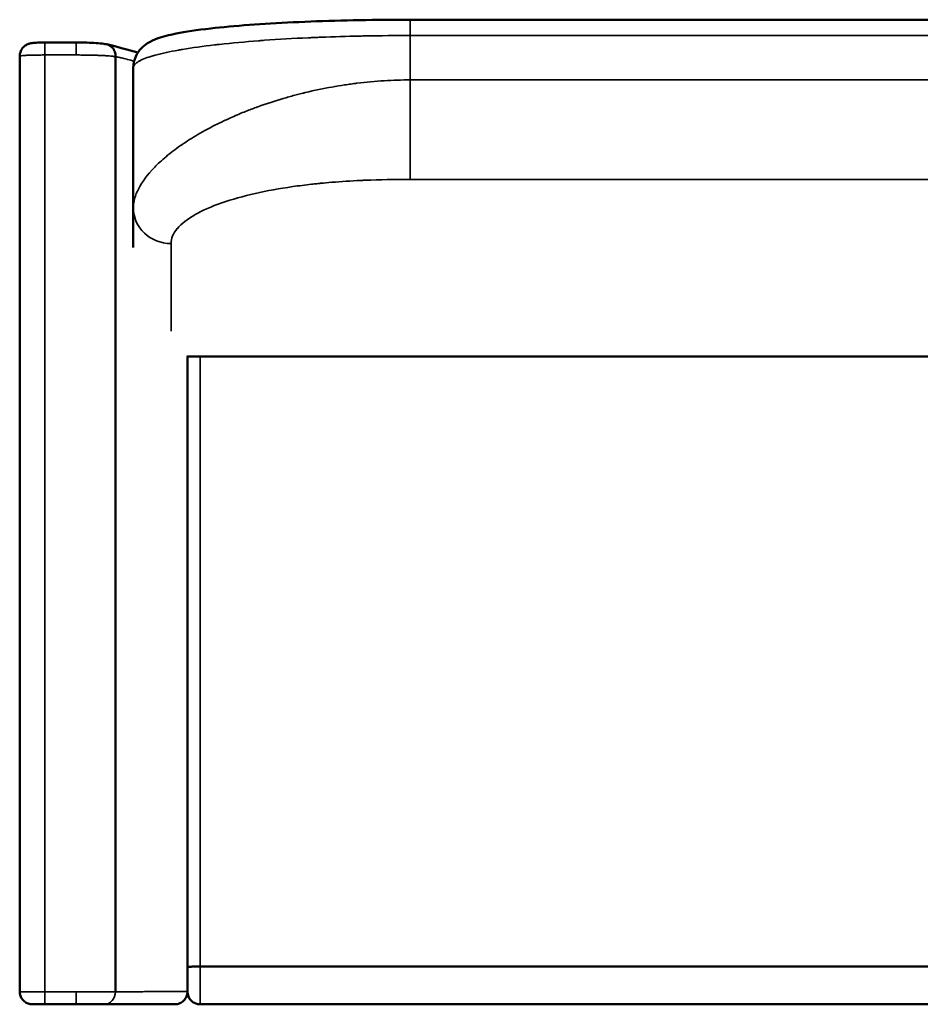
# Model space of a CAD drawing. Header units: millimetres. Extents: x 2065 to 5762, y 543 to 3380.
# Tile 2 of 6: x 2065 to 2781, y 1957 to 2740. Entities that reach past the tile are written whole.
import ezdxf

# ---------------------------------------------------------------- set-up
doc = ezdxf.new("R2010")
doc.units = ezdxf.units.MM
doc.layers.add('Visible (ANSI)', color=7, linetype='Continuous', lineweight=50)
doc.layers.add('Visible Narrow (ANSI)', color=7, linetype='Continuous', lineweight=35)

msp = doc.modelspace()

# ---------------------------------------------------------------- linework, layer by layer
at = {"layer": 'Visible (ANSI)'}
for p, q in [((2375.663, 2739.688), (3186.69, 2739.688)), ((2065.374, 2710.734), (2065.364, 1966.744)), ((2141.509, 2710.352), (2141.503, 1966.749)), ((2155.663, 2590.109), (2155.663, 2701.484)), ((2307.053, 2684.942), (2307.06, 2684.942)), ((2198.676, 2643.271), (2198.676, 2643.273)), ((2155.663, 2558.495), (2155.663, 2590.109)), ((2198.273, 2471.744), (3364.079, 2471.744)), ((2198.676, 1966.859), (2198.676, 2471.744)), ((2208.676, 2471.744), (3353.676, 2471.744)), ((2208.676, 1986.744), (3353.676, 1986.744)), ((2198.676, 1966.859), (2198.676, 1966.744)), ((2085.364, 1956.744), (2075.364, 1956.744)), ((2110.364, 1956.744), (2085.364, 1956.744)), ((2132.328, 1956.744), (2110.364, 1956.744)), ((3353.676, 1956.744), (2208.676, 1956.744))]:
    msp.add_line(p, q, dxfattribs=at)
msp.add_arc((2208.676, 1966.744), 10, 180, 270, dxfattribs=at)
msp.add_ellipse((2141.607, 2710.356), major_axis=(-0.001, -0.402), ratio=0.2442469, start_param=4.6081676, end_param=4.7212055, dxfattribs=at)
for points, knots in [([(2155.663, 2701.484), (2155.663, 2704.585), (2156.379, 2707.704), (2158.688, 2712.905), (2160.242, 2715.051), (2163.576, 2718.608), (2165.367, 2719.941), (2169.673, 2722.661), (2172.097, 2723.7), (2179.076, 2726.27), (2183.9, 2727.473), (2197.23, 2730.143), (2206.406, 2731.495), (2226.31, 2733.762), (2236.683, 2734.715), (2258.749, 2736.348), (2270.456, 2737.048), (2294.842, 2738.197), (2307.618, 2738.657), (2333.645, 2739.327), (2347.02, 2739.543), (2365.5, 2739.671), (2370.583, 2739.688), (2375.663, 2739.688)], [0, 0, 0, 0, 1.2342058, 1.2342058, 2.4389366, 2.4389366, 3.8169672, 3.8169672, 6.005438, 6.005438, 9.9440926, 9.9440926, 15.1325962, 15.1325962, 19.5549072, 19.5549072, 23.7497633, 23.7497633, 27.8476448, 27.8476448, 31.8846545, 31.8846545, 33.4085122, 33.4085122, 33.4085122, 33.4085122]), ([(2065.374, 2710.734), (2065.374, 2711.826), (2065.556, 2712.933), (2066.257, 2715.003), (2066.786, 2715.993), (2068.108, 2717.725), (2068.92, 2718.489), (2070.216, 2719.378), (2070.652, 2719.631), (2071.905, 2720.252), (2072.723, 2720.524), (2074.044, 2720.861), (2074.598, 2720.963), (2076.508, 2721.257), (2077.997, 2721.381), (2080.564, 2721.515), (2081.459, 2721.549), (2083.352, 2721.596), (2084.367, 2721.609), (2085.374, 2721.609)], [0, 0, 0, 0, 0.3289313, 0.3289313, 0.6588372, 0.6588372, 0.98847, 0.98847, 1.1455252, 1.1455252, 1.4379758, 1.4379758, 1.6813734, 1.6813734, 2.2670363, 2.2670363, 2.5518469, 2.5518469, 2.8540188, 2.8540188, 2.8540188, 2.8540188]), ([(2110.363, 2721.609), (2113.169, 2721.609), (2116.012, 2721.566), (2121.309, 2721.402), (2123.832, 2721.28), (2128.375, 2720.96), (2130.418, 2720.762), (2132.877, 2720.412), (2133.545, 2720.302), (2134.193, 2720.174)], [0, 0, 0, 0, 0.8418405, 0.8418405, 1.6788643, 1.6788643, 2.5449312, 2.5449312, 2.8960263, 2.8960263, 2.8960263, 2.8960263]), ([(2141.509, 2710.398), (2141.526, 2711.019), (2141.49, 2711.664), (2141.389, 2712.313), (2141.289, 2712.962), (2141.124, 2713.617), (2140.892, 2714.254), (2140.834, 2714.413), (2140.772, 2714.572), (2140.706, 2714.728), (2140.697, 2714.748), (2140.689, 2714.768), (2140.681, 2714.787), (2140.672, 2714.807), (2140.665, 2714.823), (2140.657, 2714.841), (2140.642, 2714.876), (2140.626, 2714.912), (2140.61, 2714.947), (2140.578, 2715.017), (2140.546, 2715.088), (2140.512, 2715.158), (2140.377, 2715.439), (2140.227, 2715.717), (2140.062, 2715.989), (2139.897, 2716.262), (2139.717, 2716.529), (2139.521, 2716.789), (2139.424, 2716.918), (2139.322, 2717.046), (2139.217, 2717.171), (2139.164, 2717.234), (2139.111, 2717.296), (2139.057, 2717.357), (2139.029, 2717.388), (2139.002, 2717.419), (2138.974, 2717.449), (2138.961, 2717.464), (2138.947, 2717.479), (2138.933, 2717.494), (2138.919, 2717.51), (2138.904, 2717.526), (2138.891, 2717.54), (2138.474, 2717.985), (2138.006, 2718.397), (2137.495, 2718.757), (2137.239, 2718.937), (2136.973, 2719.104), (2136.699, 2719.256), (2136.562, 2719.332), (2136.422, 2719.405), (2136.281, 2719.474), (2136.21, 2719.508), (2136.139, 2719.541), (2136.067, 2719.574), (2136.031, 2719.59), (2135.996, 2719.606), (2135.96, 2719.622), (2135.942, 2719.629), (2135.923, 2719.637), (2135.905, 2719.645), (2135.896, 2719.649), (2135.887, 2719.653), (2135.878, 2719.657), (2135.869, 2719.66), (2135.859, 2719.665), (2135.851, 2719.668), (2135.356, 2719.876), (2134.799, 2720.055), (2134.193, 2720.174)], [0, 0, 0, 0, 0.125, 0.125, 0.125, 0.25, 0.25, 0.25, 0.28125, 0.28125, 0.28125, 0.28515625, 0.28515625, 0.28515625, 0.2890625, 0.2890625, 0.2890625, 0.296875, 0.296875, 0.296875, 0.3125, 0.3125, 0.3125, 0.375, 0.375, 0.375, 0.4375, 0.4375, 0.4375, 0.46875, 0.46875, 0.46875, 0.484375, 0.484375, 0.484375, 0.4921875, 0.4921875, 0.4921875, 0.49609375, 0.49609375, 0.49609375, 0.5, 0.5, 0.5, 0.625, 0.625, 0.625, 0.6875, 0.6875, 0.6875, 0.71875, 0.71875, 0.71875, 0.734375, 0.734375, 0.734375, 0.7421875, 0.7421875, 0.7421875, 0.74609375, 0.74609375, 0.74609375, 0.74804687, 0.74804687, 0.74804687, 0.75, 0.75, 0.75, 0.87416143, 0.87416143, 0.87416143, 0.87416143]), ([(2208.676, 1986.744), (2207.374, 1986.744), (2206.085, 1986.738), (2203.676, 1986.712), (2202.58, 1986.693), (2200.726, 1986.648), (2199.987, 1986.622), (2198.954, 1986.566), (2198.682, 1986.537), (2198.676, 1986.509), (2198.676, 1986.509), (2198.676, 1986.509)], [1.5721027, 1.5721027, 1.5721027, 1.5721027, 1.9626296, 1.9626296, 2.3532193, 2.3532193, 2.7439465, 2.7439465, 3.1442054, 3.1442054, 3.1482531, 3.1482531, 3.1482531, 3.1482531]), ([(2075.364, 1956.744), (2074.798, 1956.744), (2074.226, 1956.793), (2073.122, 1956.983), (2072.584, 1957.123), (2071.04, 1957.662), (2070.064, 1958.195), (2068.356, 1959.529), (2067.602, 1960.347), (2066.408, 1962.164), (2065.954, 1963.188), (2065.471, 1965.058), (2065.364, 1965.905), (2065.364, 1966.744)], [0, 0, 0, 0, 0.1704246, 0.1704246, 0.3360284, 0.3360284, 0.6610867, 0.6610867, 0.9860532, 0.9860532, 1.313448, 1.313448, 1.5653761, 1.5653761, 1.5653761, 1.5653761]), ([(2188.676, 1956.744), (2188.681, 1956.744), (2188.686, 1956.744), (2190.023, 1956.746), (2191.342, 1957.014), (2193.752, 1958.033), (2194.829, 1958.757), (2196.649, 1960.573), (2197.377, 1961.649), (2198.15, 1963.47), (2198.353, 1964.131), (2198.613, 1965.446), (2198.676, 1966.094), (2198.676, 1966.744)], [-0.0014972, -0.0014972, -0.0014972, -0.0014972, 0, 0, 0.4019575, 0.4019575, 0.7890636, 0.7890636, 1.1759267, 1.1759267, 1.3831349, 1.3831349, 1.5781232, 1.5781232, 1.5781232, 1.5781232]), ([(2188.676, 1956.744), (2188.624, 1956.744), (2188.572, 1956.744), (2188.519, 1956.744), (2188.309, 1956.744), (2188.097, 1956.744), (2187.884, 1956.744), (2187.457, 1956.744), (2187.025, 1956.744), (2186.587, 1956.744), (2185.711, 1956.744), (2184.812, 1956.744), (2183.89, 1956.744), (2183.749, 1956.744), (2183.608, 1956.744), (2183.467, 1956.744), (2181.75, 1956.744), (2179.956, 1956.744), (2178.084, 1956.744), (2177.965, 1956.744), (2177.846, 1956.744), (2177.727, 1956.744), (2175.809, 1956.744), (2173.81, 1956.744), (2171.73, 1956.744), (2169.52, 1956.744), (2167.22, 1956.744), (2164.831, 1956.744), (2164.776, 1956.744), (2164.721, 1956.744), (2164.666, 1956.744), (2162.327, 1956.744), (2159.903, 1956.744), (2157.394, 1956.744), (2157.38, 1956.744), (2157.366, 1956.744), (2157.353, 1956.744), (2154.828, 1956.744), (2152.217, 1956.744), (2149.521, 1956.744), (2149.487, 1956.744), (2149.453, 1956.744), (2149.419, 1956.744), (2146.672, 1956.744), (2143.838, 1956.744), (2140.916, 1956.744), (2139.455, 1956.744), (2137.972, 1956.744), (2136.466, 1956.744), (2135.714, 1956.744), (2134.956, 1956.744), (2134.192, 1956.744), (2133.81, 1956.744), (2133.427, 1956.744), (2133.042, 1956.744), (2132.85, 1956.744), (2132.657, 1956.744), (2132.464, 1956.744), (2132.419, 1956.744), (2132.374, 1956.744), (2132.328, 1956.744)], [0, 0, 0, 0, 0.00072639, 0.00072639, 0.00072639, 0.0036453, 0.0036453, 0.0036453, 0.00948328, 0.00948328, 0.00948328, 0.02115964, 0.02115964, 0.02115964, 0.02293913, 0.02293913, 0.02293913, 0.04451251, 0.04451251, 0.04451251, 0.04587827, 0.04587827, 0.04587827, 0.06786538, 0.06786538, 0.06786538, 0.09121825, 0.09121825, 0.09121825, 0.09175654, 0.09175654, 0.09175654, 0.11457112, 0.11457112, 0.11457112, 0.11469567, 0.11469567, 0.11469567, 0.13763481, 0.13763481, 0.13763481, 0.13792399, 0.13792399, 0.13792399, 0.16127689, 0.16127689, 0.16127689, 0.17295331, 0.17295331, 0.17295331, 0.17879151, 0.17879151, 0.17879151, 0.18171062, 0.18171062, 0.18171062, 0.18317017, 0.18317017, 0.18317017, 0.18351307, 0.18351307, 0.18351307, 0.18351307])]:
    msp.add_open_spline(points, degree=3, knots=knots, dxfattribs=at)
for points in [[(2085.374, 2721.609), (2093.704, 2721.609), (2102.033, 2721.609), (2110.363, 2721.609)], [(2134.515, 2720.104), (2143.396, 2717.994), (2151.83, 2715.796), (2159.327, 2713.586)], [(2065.364, 1966.744), (2065.364, 1966.744), (2065.364, 1966.744), (2065.364, 1966.744)]]:
    msp.add_open_spline(points, degree=3, dxfattribs=at)
at = {"layer": 'Visible Narrow (ANSI)'}
for p, q in [((2375.663, 2727.104), (2375.663, 2739.688)), ((2375.663, 2727.104), (2375.663, 2691.802)), ((3186.69, 2727.104), (2375.663, 2727.104)), ((2085.374, 2721.609), (2085.374, 2711.621)), ((2085.374, 2711.621), (2085.364, 1966.756)), ((2159.104, 2705.996), (2159.102, 2705.996)), ((3186.69, 2691.802), (2375.663, 2691.802)), ((2375.663, 2612.745), (2375.663, 2691.802)), ((2267.957, 2674.942), (2267.914, 2674.942)), ((2375.663, 2612.745), (3186.69, 2612.745)), ((2185.663, 2561.704), (2185.663, 2491.887)), ((2208.676, 2471.744), (2208.676, 1986.744)), ((2208.676, 1956.744), (2208.676, 1986.744)), ((2085.364, 1956.744), (2085.364, 1966.756)), ((2110.364, 1966.756), (2110.364, 1956.744))]:
    msp.add_line(p, q, dxfattribs=at)
for centre, major_axis, ratio, start_param, end_param in [((2110.363, 2711.609), (0, 10), 0.0002216, 4.7135773, 6.2831853), ((2185.663, 2590.109), (-30, 0), 0.9468339, 0, 1.5707963), ((2132.328, 1966.744), (0, -10), 0.917504, 0.0000004, 1.5712572)]:
    msp.add_ellipse(centre, major_axis=major_axis, ratio=ratio, start_param=start_param, end_param=end_param, dxfattribs=at)
for points, knots in [([(2375.663, 2727.104), (2363.954, 2727.104), (2352.217, 2726.995), (2340.601, 2726.776), (2339.771, 2726.761), (2338.942, 2726.745), (2338.114, 2726.728), (2337.311, 2726.712), (2336.51, 2726.695), (2335.708, 2726.678), (2335.683, 2726.677), (2335.658, 2726.677), (2335.631, 2726.676), (2325.238, 2726.452), (2314.91, 2726.14), (2304.763, 2725.737), (2303.072, 2725.67), (2301.386, 2725.6), (2299.706, 2725.528), (2298.866, 2725.492), (2298.027, 2725.456), (2297.189, 2725.419), (2296.771, 2725.4), (2296.352, 2725.381), (2295.935, 2725.362), (2295.726, 2725.353), (2295.517, 2725.343), (2295.308, 2725.334), (2295.204, 2725.329), (2295.099, 2725.324), (2294.995, 2725.319), (2294.891, 2725.315), (2294.788, 2725.31), (2294.682, 2725.305), (2282.837, 2724.759), (2271.213, 2724.084), (2260.038, 2723.28), (2259.24, 2723.223), (2258.444, 2723.165), (2257.65, 2723.106), (2257.253, 2723.076), (2256.857, 2723.047), (2256.462, 2723.017), (2256.264, 2723.002), (2256.066, 2722.987), (2255.869, 2722.973), (2255.77, 2722.965), (2255.671, 2722.958), (2255.572, 2722.95), (2255.523, 2722.946), (2255.474, 2722.943), (2255.425, 2722.939), (2255.375, 2722.935), (2255.325, 2722.931), (2255.277, 2722.928), (2244.503, 2722.107), (2234.074, 2721.156), (2224.264, 2720.072), (2223.564, 2719.995), (2222.866, 2719.917), (2222.172, 2719.838), (2221.825, 2719.799), (2221.479, 2719.759), (2221.133, 2719.719), (2220.96, 2719.7), (2220.788, 2719.68), (2220.616, 2719.66), (2220.529, 2719.65), (2220.443, 2719.64), (2220.357, 2719.63), (2220.293, 2719.622), (2220.228, 2719.615), (2220.164, 2719.607), (2220.142, 2719.605), (2220.119, 2719.602), (2220.099, 2719.6), (2211.132, 2718.556), (2202.59, 2717.38), (2194.81, 2716.072), (2194.254, 2715.979), (2193.702, 2715.884), (2193.155, 2715.79), (2192.881, 2715.742), (2192.608, 2715.695), (2192.336, 2715.647), (2192.2, 2715.623), (2192.065, 2715.599), (2191.929, 2715.575), (2191.861, 2715.563), (2191.794, 2715.551), (2191.726, 2715.539), (2191.667, 2715.529), (2191.608, 2715.518), (2191.549, 2715.508), (2191.541, 2715.506), (2191.531, 2715.505), (2191.524, 2715.503), (2184.89, 2714.322), (2178.685, 2713.004), (2173.344, 2711.547), (2172.962, 2711.443), (2172.585, 2711.338), (2172.213, 2711.233), (2172.027, 2711.18), (2171.841, 2711.127), (2171.658, 2711.074), (2171.566, 2711.047), (2171.474, 2711.021), (2171.383, 2710.994), (2171.337, 2710.981), (2171.291, 2710.968), (2171.246, 2710.954), (2171.203, 2710.942), (2171.16, 2710.929), (2171.118, 2710.917), (2171.115, 2710.916), (2171.112, 2710.915), (2171.109, 2710.914), (2167.043, 2709.718), (2163.287, 2708.353), (2160.478, 2706.815), (2160.278, 2706.705), (2160.082, 2706.594), (2159.892, 2706.483), (2159.796, 2706.427), (2159.702, 2706.371), (2159.61, 2706.315), (2159.563, 2706.287), (2159.517, 2706.259), (2159.472, 2706.23), (2159.449, 2706.216), (2159.426, 2706.202), (2159.403, 2706.188), (2159.382, 2706.175), (2159.361, 2706.161), (2159.34, 2706.148), (2159.338, 2706.147), (2159.337, 2706.146), (2159.336, 2706.145), (2158.51, 2705.626), (2157.742, 2705.054), (2157.121, 2704.428), (2157.017, 2704.324), (2156.918, 2704.219), (2156.823, 2704.111), (2156.776, 2704.058), (2156.729, 2704.004), (2156.684, 2703.95), (2156.662, 2703.922), (2156.639, 2703.895), (2156.618, 2703.868), (2156.607, 2703.854), (2156.596, 2703.841), (2156.585, 2703.827), (2156.579, 2703.82), (2156.574, 2703.813), (2156.569, 2703.806), (2156.564, 2703.8), (2156.559, 2703.793), (2156.554, 2703.787), (2156.553, 2703.787), (2156.553, 2703.786), (2156.553, 2703.786), (2156.157, 2703.275), (2155.663, 2702.508), (2155.663, 2701.484)], [0, 0, 0, 0, 0.109375, 0.109375, 0.109375, 0.1171875, 0.1171875, 0.1171875, 0.1247559, 0.1247559, 0.1247559, 0.125, 0.125, 0.125, 0.21875, 0.21875, 0.21875, 0.234375, 0.234375, 0.234375, 0.2421875, 0.2421875, 0.2421875, 0.2460937, 0.2460937, 0.2460937, 0.2480469, 0.2480469, 0.2480469, 0.2490234, 0.2490234, 0.2490234, 0.25, 0.25, 0.25, 0.359375, 0.359375, 0.359375, 0.3671875, 0.3671875, 0.3671875, 0.3710937, 0.3710937, 0.3710937, 0.3730469, 0.3730469, 0.3730469, 0.3740234, 0.3740234, 0.3740234, 0.3745117, 0.3745117, 0.3745117, 0.375, 0.375, 0.375, 0.484375, 0.484375, 0.484375, 0.4921875, 0.4921875, 0.4921875, 0.4960937, 0.4960937, 0.4960937, 0.4980469, 0.4980469, 0.4980469, 0.4990234, 0.4990234, 0.4990234, 0.4997559, 0.4997559, 0.4997559, 0.5, 0.5, 0.5, 0.609375, 0.609375, 0.609375, 0.6171875, 0.6171875, 0.6171875, 0.6210937, 0.6210937, 0.6210937, 0.6230469, 0.6230469, 0.6230469, 0.6240234, 0.6240234, 0.6240234, 0.6248779, 0.6248779, 0.6248779, 0.625, 0.625, 0.625, 0.734375, 0.734375, 0.734375, 0.7421875, 0.7421875, 0.7421875, 0.7460937, 0.7460937, 0.7460937, 0.7480469, 0.7480469, 0.7480469, 0.7490234, 0.7490234, 0.7490234, 0.749939, 0.749939, 0.749939, 0.75, 0.75, 0.75, 0.859375, 0.859375, 0.859375, 0.8671875, 0.8671875, 0.8671875, 0.8710938, 0.8710938, 0.8710938, 0.8730469, 0.8730469, 0.8730469, 0.8740234, 0.8740234, 0.8740234, 0.874939, 0.874939, 0.874939, 0.875, 0.875, 0.875, 0.921875, 0.921875, 0.921875, 0.9296875, 0.9296875, 0.9296875, 0.9335937, 0.9335937, 0.9335937, 0.9355469, 0.9355469, 0.9355469, 0.9365234, 0.9365234, 0.9365234, 0.9370117, 0.9370117, 0.9370117, 0.9374695, 0.9374695, 0.9374695, 0.9375, 0.9375, 0.9375, 1, 1, 1, 1]), ([(2085.374, 2711.621), (2083.971, 2711.621), (2082.531, 2711.614), (2081.107, 2711.6), (2080.409, 2711.593), (2079.715, 2711.585), (2079.031, 2711.575), (2078.689, 2711.57), (2078.35, 2711.564), (2078.014, 2711.558), (2077.705, 2711.553), (2077.399, 2711.547), (2077.097, 2711.541), (2077.076, 2711.541), (2077.053, 2711.54), (2077.034, 2711.54), (2077.031, 2711.54), (2077.028, 2711.54), (2077.024, 2711.54), (2075.833, 2711.515), (2074.635, 2711.485), (2073.484, 2711.447), (2073.438, 2711.445), (2073.392, 2711.444), (2073.346, 2711.442), (2073.061, 2711.433), (2072.777, 2711.423), (2072.499, 2711.412), (2072.227, 2711.402), (2071.958, 2711.392), (2071.694, 2711.381), (2071.189, 2711.36), (2070.701, 2711.337), (2070.236, 2711.313), (2070.232, 2711.313), (2070.227, 2711.313), (2070.224, 2711.313), (2070.221, 2711.313), (2070.217, 2711.312), (2070.214, 2711.312), (2069.872, 2711.295), (2069.514, 2711.275), (2069.152, 2711.253), (2069.07, 2711.248), (2068.987, 2711.242), (2068.905, 2711.237), (2068.526, 2711.213), (2068.144, 2711.185), (2067.779, 2711.156), (2067.166, 2711.105), (2066.598, 2711.047), (2066.17, 2710.982), (2066.168, 2710.981), (2066.166, 2710.981), (2066.164, 2710.981), (2066.163, 2710.981), (2066.162, 2710.98), (2066.161, 2710.98), (2065.929, 2710.945), (2065.779, 2710.914), (2065.675, 2710.887), (2065.637, 2710.878), (2065.605, 2710.869), (2065.578, 2710.861), (2065.528, 2710.845), (2065.494, 2710.832), (2065.469, 2710.82), (2065.457, 2710.815), (2065.447, 2710.81), (2065.439, 2710.805), (2065.435, 2710.803), (2065.431, 2710.801), (2065.428, 2710.799), (2065.426, 2710.798), (2065.425, 2710.797), (2065.423, 2710.796), (2065.423, 2710.796), (2065.422, 2710.795), (2065.421, 2710.795), (2065.421, 2710.795), (2065.42, 2710.794), (2065.42, 2710.794), (2065.42, 2710.794), (2065.42, 2710.794), (2065.419, 2710.794), (2065.419, 2710.793), (2065.417, 2710.792), (2065.416, 2710.791), (2065.387, 2710.771), (2065.374, 2710.752), (2065.374, 2710.734)], [0, 0, 0, 0, 0.12651383, 0.12651383, 0.12651383, 0.18850993, 0.18850993, 0.18850993, 0.21953595, 0.21953595, 0.21953595, 0.24804687, 0.24804687, 0.24804687, 0.25, 0.25, 0.25, 0.25036212, 0.25036212, 0.25036212, 0.375, 0.375, 0.375, 0.38000526, 0.38000526, 0.38000526, 0.41101631, 0.41101631, 0.41101631, 0.44139169, 0.44139169, 0.44139169, 0.49951172, 0.49951172, 0.49951172, 0.5, 0.5, 0.5, 0.50061139, 0.50061139, 0.50061139, 0.5625, 0.5625, 0.5625, 0.57651073, 0.57651073, 0.57651073, 0.64107522, 0.64107522, 0.64107522, 0.74951172, 0.74951172, 0.74951172, 0.75, 0.75, 0.75, 0.7501873, 0.7501873, 0.7501873, 0.79584337, 0.79584337, 0.79584337, 0.8125, 0.8125, 0.8125, 0.84375, 0.84375, 0.84375, 0.859375, 0.859375, 0.859375, 0.8671875, 0.8671875, 0.8671875, 0.87109375, 0.87109375, 0.87109375, 0.87304687, 0.87304687, 0.87304687, 0.87402344, 0.87402344, 0.87402344, 0.87475586, 0.87475586, 0.87475586, 0.87636464, 0.87636464, 0.87636464, 0.91052102, 0.91052102, 0.91052102, 0.91052102]), ([(2110.365, 2711.621), (2108.28, 2711.621), (2106.196, 2711.621), (2104.113, 2711.621), (2097.866, 2711.621), (2091.621, 2711.621), (2085.374, 2711.621)], [0, 0, 0, 0, 0.2501383, 0.2501383, 0.2501383, 1, 1, 1, 1]), ([(2141.509, 2710.352), (2141.505, 2710.353), (2141.499, 2710.354), (2141.495, 2710.354), (2141.49, 2710.355), (2141.484, 2710.356), (2141.479, 2710.357), (2141.437, 2710.363), (2141.395, 2710.368), (2141.354, 2710.374), (2141.265, 2710.386), (2141.179, 2710.398), (2141.096, 2710.409), (2140.905, 2710.435), (2140.725, 2710.457), (2140.55, 2710.478), (2140.193, 2710.521), (2139.857, 2710.559), (2139.451, 2710.601), (2139.416, 2710.604), (2139.38, 2710.608), (2139.344, 2710.612), (2139.268, 2710.62), (2139.191, 2710.627), (2139.114, 2710.635), (2138.277, 2710.718), (2137.386, 2710.793), (2136.471, 2710.861), (2136.433, 2710.864), (2136.396, 2710.866), (2136.358, 2710.869), (2136.351, 2710.87), (2136.342, 2710.87), (2136.333, 2710.871), (2135.843, 2710.907), (2135.333, 2710.942), (2134.804, 2710.976), (2134.23, 2711.013), (2133.633, 2711.049), (2133.016, 2711.083), (2132.985, 2711.085), (2132.953, 2711.087), (2132.922, 2711.088), (2131.716, 2711.155), (2130.433, 2711.216), (2129.083, 2711.271), (2129.058, 2711.273), (2129.032, 2711.274), (2129.006, 2711.275), (2128.92, 2711.278), (2128.831, 2711.282), (2128.743, 2711.285), (2128.154, 2711.309), (2127.556, 2711.331), (2126.948, 2711.352), (2126.226, 2711.377), (2125.491, 2711.401), (2124.745, 2711.422), (2124.709, 2711.423), (2124.674, 2711.424), (2124.638, 2711.425), (2123.171, 2711.467), (2121.663, 2711.503), (2120.129, 2711.532), (2120.087, 2711.532), (2120.046, 2711.533), (2120.005, 2711.534), (2119.249, 2711.548), (2118.484, 2711.56), (2117.712, 2711.571), (2116.896, 2711.582), (2116.081, 2711.591), (2115.265, 2711.599), (2113.631, 2711.613), (2112.001, 2711.62), (2110.365, 2711.621)], [0, 0, 0, 0, 0.0006519, 0.0006519, 0.0006519, 0.00138067, 0.00138067, 0.00138067, 0.00736124, 0.00736124, 0.00736124, 0.02016677, 0.02016677, 0.02016677, 0.04929008, 0.04929008, 0.04929008, 0.10869565, 0.10869565, 0.10869565, 0.11390999, 0.11390999, 0.11390999, 0.125, 0.125, 0.125, 0.24508768, 0.24508768, 0.24508768, 0.25, 0.25, 0.25, 0.25097656, 0.25097656, 0.25097656, 0.30888569, 0.30888569, 0.30888569, 0.37182795, 0.37182795, 0.37182795, 0.375, 0.375, 0.375, 0.49764765, 0.49764765, 0.49764765, 0.5, 0.5, 0.5, 0.5078125, 0.5078125, 0.5078125, 0.56004565, 0.56004565, 0.56004565, 0.62205164, 0.62205164, 0.62205164, 0.625, 0.625, 0.625, 0.74673339, 0.74673339, 0.74673339, 0.75, 0.75, 0.75, 0.8099086, 0.8099086, 0.8099086, 0.87322608, 0.87322608, 0.87322608, 1, 1, 1, 1]), ([(2156.31, 2706.741), (2154.541, 2707.207), (2152.732, 2707.672), (2150.885, 2708.135), (2150.774, 2708.163), (2150.664, 2708.19), (2150.553, 2708.218), (2149.787, 2708.41), (2149.015, 2708.601), (2148.236, 2708.792), (2147.588, 2708.951), (2146.935, 2709.11), (2146.277, 2709.269), (2146.144, 2709.301), (2146.01, 2709.333), (2145.876, 2709.366), (2145.226, 2709.522), (2144.571, 2709.678), (2143.911, 2709.834), (2143.764, 2709.868), (2143.618, 2709.903), (2143.471, 2709.938), (2142.819, 2710.091), (2142.164, 2710.244), (2141.509, 2710.398)], [0.7985487, 0.7985487, 0.7985487, 0.7985487, 0.875, 0.875, 0.875, 0.87957016, 0.87957016, 0.87957016, 0.91119289, 0.91119289, 0.91119289, 0.9375, 0.9375, 0.9375, 0.94284348, 0.94284348, 0.94284348, 0.96875, 0.96875, 0.96875, 0.97449591, 0.97449591, 0.97449591, 1, 1, 1, 1]), ([(2155.663, 2590.109), (2155.663, 2594.654), (2156.967, 2599.826), (2159.949, 2605.53), (2162.688, 2610.769), (2166.844, 2616.456), (2172.659, 2622.433), (2172.662, 2622.436), (2172.665, 2622.439), (2172.668, 2622.442), (2175.25, 2625.096), (2178.224, 2627.873), (2181.646, 2630.752), (2185.065, 2633.627), (2188.931, 2636.605), (2193.299, 2639.654), (2193.304, 2639.657), (2193.309, 2639.66), (2193.312, 2639.662), (2196.719, 2642.039), (2200.658, 2644.618), (2205.237, 2647.361), (2209.813, 2650.103), (2215.03, 2653.009), (2220.993, 2656.017), (2220.996, 2656.018), (2221, 2656.02), (2221.002, 2656.021), (2222.74, 2656.898), (2224.92, 2657.975), (2227.589, 2659.233), (2230.175, 2660.453), (2233.219, 2661.843), (2236.778, 2663.375), (2236.892, 2663.425), (2237.006, 2663.473), (2237.124, 2663.524), (2240.885, 2665.138), (2244.261, 2666.499), (2247.183, 2667.636), (2248.643, 2668.204), (2249.99, 2668.717), (2251.218, 2669.176), (2251.831, 2669.406), (2252.415, 2669.622), (2252.969, 2669.825), (2253.245, 2669.927), (2253.514, 2670.026), (2253.775, 2670.121), (2253.906, 2670.169), (2254.035, 2670.216), (2254.162, 2670.262), (2254.225, 2670.285), (2254.288, 2670.308), (2254.35, 2670.33), (2254.381, 2670.342), (2254.413, 2670.353), (2254.444, 2670.364), (2254.473, 2670.375), (2254.502, 2670.385), (2254.53, 2670.395), (2254.544, 2670.4), (2254.573, 2670.411), (2254.597, 2670.419), (2261.597, 2672.952), (2268.339, 2675.126), (2274.686, 2676.995), (2277.868, 2677.933), (2280.952, 2678.794), (2283.924, 2679.585), (2285.411, 2679.981), (2286.869, 2680.359), (2288.298, 2680.72), (2289.012, 2680.901), (2289.72, 2681.078), (2290.419, 2681.25), (2290.769, 2681.337), (2291.117, 2681.422), (2291.463, 2681.506), (2291.637, 2681.548), (2291.809, 2681.59), (2291.981, 2681.632), (2292.067, 2681.653), (2292.153, 2681.673), (2292.239, 2681.694), (2292.32, 2681.713), (2292.4, 2681.733), (2292.48, 2681.752), (2292.486, 2681.753), (2292.489, 2681.754), (2292.496, 2681.756), (2299.668, 2683.479), (2306.704, 2684.937), (2313.535, 2686.162), (2316.951, 2686.774), (2320.316, 2687.327), (2323.624, 2687.826), (2325.277, 2688.076), (2326.917, 2688.311), (2328.541, 2688.534), (2329.353, 2688.645), (2330.162, 2688.753), (2330.966, 2688.857), (2331.369, 2688.91), (2331.77, 2688.961), (2332.17, 2689.012), (2332.37, 2689.037), (2332.57, 2689.062), (2332.77, 2689.087), (2332.87, 2689.1), (2332.97, 2689.112), (2333.069, 2689.124), (2333.157, 2689.135), (2333.244, 2689.146), (2333.331, 2689.157), (2333.343, 2689.158), (2333.354, 2689.16), (2333.368, 2689.161), (2340.726, 2690.068), (2347.958, 2690.728), (2355.02, 2691.161), (2362.082, 2691.595), (2368.974, 2691.802), (2375.663, 2691.802)], [0, 0, 0, 0, 0.1302823, 0.1302823, 0.1302823, 0.249939, 0.249939, 0.249939, 0.25, 0.25, 0.25, 0.3125, 0.3125, 0.3125, 0.374939, 0.374939, 0.374939, 0.375, 0.375, 0.375, 0.4375, 0.4375, 0.4375, 0.4999695, 0.4999695, 0.4999695, 0.5, 0.5, 0.5, 0.53125, 0.53125, 0.53125, 0.5615234, 0.5615234, 0.5615234, 0.5625, 0.5625, 0.5625, 0.59375, 0.59375, 0.59375, 0.609375, 0.609375, 0.609375, 0.6171875, 0.6171875, 0.6171875, 0.6210937, 0.6210937, 0.6210937, 0.6230469, 0.6230469, 0.6230469, 0.6240234, 0.6240234, 0.6240234, 0.6245117, 0.6245117, 0.6245117, 0.6249695, 0.6249695, 0.6249695, 0.6251802, 0.6251802, 0.6251802, 0.6875, 0.6875, 0.6875, 0.71875, 0.71875, 0.71875, 0.734375, 0.734375, 0.734375, 0.7421875, 0.7421875, 0.7421875, 0.7460937, 0.7460937, 0.7460937, 0.7480469, 0.7480469, 0.7480469, 0.7490234, 0.7490234, 0.7490234, 0.749939, 0.749939, 0.749939, 0.75, 0.75, 0.75, 0.8125, 0.8125, 0.8125, 0.84375, 0.84375, 0.84375, 0.859375, 0.859375, 0.859375, 0.8671875, 0.8671875, 0.8671875, 0.8710937, 0.8710937, 0.8710937, 0.8730469, 0.8730469, 0.8730469, 0.8740234, 0.8740234, 0.8740234, 0.8748779, 0.8748779, 0.8748779, 0.875, 0.875, 0.875, 0.9375, 0.9375, 0.9375, 1, 1, 1, 1]), ([(2375.663, 2612.745), (2363.221, 2612.745), (2351.401, 2612.511), (2340.203, 2612.043), (2340.184, 2612.042), (2340.161, 2612.041), (2340.14, 2612.041), (2340.097, 2612.039), (2340.054, 2612.037), (2340.012, 2612.035), (2339.926, 2612.032), (2339.841, 2612.028), (2339.756, 2612.024), (2339.415, 2612.01), (2339.075, 2611.995), (2338.735, 2611.98), (2338.055, 2611.951), (2337.377, 2611.92), (2336.701, 2611.888), (2328.697, 2611.515), (2320.938, 2611.018), (2313.406, 2610.397), (2310.395, 2610.149), (2307.423, 2609.882), (2304.49, 2609.594), (2304.451, 2609.59), (2304.405, 2609.586), (2304.361, 2609.581), (2304.274, 2609.573), (2304.187, 2609.564), (2304.1, 2609.556), (2303.927, 2609.539), (2303.753, 2609.521), (2303.58, 2609.504), (2302.886, 2609.435), (2302.195, 2609.365), (2301.506, 2609.293), (2300.128, 2609.151), (2298.759, 2609.004), (2297.401, 2608.853), (2292.242, 2608.278), (2287.224, 2607.642), (2282.343, 2606.943), (2271.817, 2605.436), (2261.929, 2603.643), (2252.69, 2601.559), (2252.672, 2601.555), (2252.656, 2601.552), (2252.637, 2601.547), (2242.892, 2599.348), (2234.059, 2596.869), (2226.139, 2594.111), (2226.108, 2594.1), (2226.078, 2594.089), (2226.046, 2594.078), (2217.756, 2591.186), (2210.655, 2588.053), (2204.743, 2584.68), (2204.72, 2584.667), (2204.698, 2584.654), (2204.674, 2584.641), (2198.554, 2581.142), (2193.885, 2577.485), (2190.667, 2573.671), (2190.654, 2573.656), (2190.642, 2573.641), (2190.629, 2573.626), (2187.318, 2569.686), (2185.663, 2565.713), (2185.663, 2561.704)], [0, 0, 0, 0, 0.1428223, 0.1428223, 0.1428223, 0.1430664, 0.1430664, 0.1430664, 0.1435547, 0.1435547, 0.1435547, 0.1445312, 0.1445312, 0.1445312, 0.1484375, 0.1484375, 0.1484375, 0.15625, 0.15625, 0.15625, 0.2486934, 0.2486934, 0.2486934, 0.2856445, 0.2856445, 0.2856445, 0.2861328, 0.2861328, 0.2861328, 0.2871094, 0.2871094, 0.2871094, 0.2890625, 0.2890625, 0.2890625, 0.296875, 0.296875, 0.296875, 0.3125, 0.3125, 0.3125, 0.3718273, 0.3718273, 0.3718273, 0.4997559, 0.4997559, 0.4997559, 0.5, 0.5, 0.5, 0.6245117, 0.6245117, 0.6245117, 0.625, 0.625, 0.625, 0.7495117, 0.7495117, 0.7495117, 0.75, 0.75, 0.75, 0.8745117, 0.8745117, 0.8745117, 0.875, 0.875, 0.875, 1, 1, 1, 1]), ([(2065.364, 1966.744), (2065.364, 1966.745), (2065.379, 1966.745), (2065.409, 1966.745), (2065.456, 1966.746), (2065.541, 1966.746), (2065.667, 1966.746), (2065.79, 1966.747), (2065.953, 1966.747), (2066.155, 1966.748), (2066.545, 1966.748), (2067.088, 1966.749), (2067.778, 1966.75), (2068.119, 1966.75), (2068.497, 1966.751), (2068.907, 1966.751), (2069.306, 1966.751), (2069.736, 1966.752), (2070.195, 1966.752), (2070.202, 1966.752), (2070.212, 1966.752), (2070.218, 1966.752), (2070.249, 1966.752), (2070.279, 1966.752), (2070.31, 1966.752), (2070.737, 1966.752), (2071.2, 1966.753), (2071.7, 1966.753), (2071.958, 1966.753), (2072.227, 1966.753), (2072.505, 1966.753), (2072.685, 1966.753), (2072.87, 1966.753), (2073.058, 1966.753), (2073.155, 1966.754), (2073.253, 1966.754), (2073.353, 1966.754), (2074.358, 1966.754), (2075.472, 1966.754), (2076.672, 1966.755), (2076.79, 1966.755), (2076.909, 1966.755), (2077.028, 1966.755), (2077.352, 1966.755), (2077.682, 1966.755), (2078.017, 1966.755), (2078.35, 1966.755), (2078.69, 1966.755), (2079.033, 1966.755), (2079.639, 1966.756), (2080.255, 1966.756), (2080.881, 1966.756), (2080.955, 1966.756), (2081.03, 1966.756), (2081.105, 1966.756), (2082.504, 1966.756), (2083.942, 1966.756), (2085.364, 1966.756)], [0.09410153, 0.09410153, 0.09410153, 0.09410153, 0.13541103, 0.13541103, 0.13541103, 0.19940479, 0.19940479, 0.19940479, 0.26184975, 0.26184975, 0.26184975, 0.38203997, 0.38203997, 0.38203997, 0.4414027, 0.4414027, 0.4414027, 0.49902344, 0.49902344, 0.49902344, 0.4999999, 0.4999999, 0.4999999, 0.504716, 0.504716, 0.504716, 0.56968688, 0.56968688, 0.56968688, 0.60328928, 0.60328928, 0.60328928, 0.625, 0.625, 0.625, 0.63624445, 0.63624445, 0.63624445, 0.75, 0.75, 0.75, 0.76119733, 0.76119733, 0.76119733, 0.79154915, 0.79154915, 0.79154915, 0.82171783, 0.82171783, 0.82171783, 0.875, 0.875, 0.875, 0.88133454, 0.88133454, 0.88133454, 1, 1, 1, 1]), ([(2110.364, 1966.756), (2111.978, 1966.756), (2113.624, 1966.756), (2115.307, 1966.756), (2116.903, 1966.756), (2118.508, 1966.756), (2120.116, 1966.756), (2121.655, 1966.755), (2123.183, 1966.755), (2124.701, 1966.755), (2125.439, 1966.755), (2126.177, 1966.755), (2126.904, 1966.755), (2127.618, 1966.754), (2128.32, 1966.754), (2129.014, 1966.754), (2130.358, 1966.754), (2131.66, 1966.753), (2132.902, 1966.753), (2133.511, 1966.753), (2134.104, 1966.753), (2134.683, 1966.752), (2135.255, 1966.752), (2135.811, 1966.752), (2136.347, 1966.752), (2137.252, 1966.751), (2138.1, 1966.751), (2138.882, 1966.751), (2138.997, 1966.75), (2139.111, 1966.75), (2139.223, 1966.75), (2140.075, 1966.75), (2140.841, 1966.749), (2141.503, 1966.749)], [0, 0, 0, 0, 0.1440231, 0.1440231, 0.1440231, 0.2805604, 0.2805604, 0.2805604, 0.4113228, 0.4113228, 0.4113228, 0.4749162, 0.4749162, 0.4749162, 0.5373494, 0.5373494, 0.5373494, 0.6583031, 0.6583031, 0.6583031, 0.7175034, 0.7175034, 0.7175034, 0.7760905, 0.7760905, 0.7760905, 0.875, 0.875, 0.875, 0.8895466, 0.8895466, 0.8895466, 1, 1, 1, 1]), ([(2141.503, 1966.749), (2141.55, 1966.749), (2141.597, 1966.749), (2141.644, 1966.749), (2141.837, 1966.75), (2142.031, 1966.75), (2142.228, 1966.75), (2142.608, 1966.751), (2142.995, 1966.752), (2143.389, 1966.753), (2144.129, 1966.754), (2144.895, 1966.756), (2145.687, 1966.758), (2146.804, 1966.76), (2147.973, 1966.763), (2149.191, 1966.765), (2149.518, 1966.766), (2149.849, 1966.766), (2150.183, 1966.767), (2152.85, 1966.773), (2155.732, 1966.779), (2158.775, 1966.785), (2159.487, 1966.786), (2160.207, 1966.788), (2160.935, 1966.789), (2161.054, 1966.79), (2161.173, 1966.79), (2161.293, 1966.79), (2161.299, 1966.79), (2161.305, 1966.79), (2161.31, 1966.79), (2161.315, 1966.79), (2161.32, 1966.79), (2161.326, 1966.79), (2161.347, 1966.79), (2161.368, 1966.79), (2161.39, 1966.79), (2161.432, 1966.79), (2161.474, 1966.791), (2161.517, 1966.791), (2161.687, 1966.791), (2161.856, 1966.791), (2162.025, 1966.792), (2163.668, 1966.795), (2165.27, 1966.798), (2166.833, 1966.801), (2169.445, 1966.807), (2171.946, 1966.811), (2174.341, 1966.816), (2174.343, 1966.816), (2174.345, 1966.816), (2174.348, 1966.816), (2176.846, 1966.821), (2179.163, 1966.825), (2181.318, 1966.829), (2183.64, 1966.834), (2185.773, 1966.838), (2187.738, 1966.841), (2188.051, 1966.842), (2188.359, 1966.842), (2188.662, 1966.843), (2190.449, 1966.846), (2192.089, 1966.849), (2193.605, 1966.851), (2194.561, 1966.853), (2195.468, 1966.854), (2196.33, 1966.856), (2196.779, 1966.856), (2197.215, 1966.857), (2197.64, 1966.858), (2197.857, 1966.858), (2198.071, 1966.858), (2198.282, 1966.859), (2198.389, 1966.859), (2198.495, 1966.859), (2198.6, 1966.859), (2198.625, 1966.859), (2198.651, 1966.859), (2198.676, 1966.859)], [0, 0, 0, 0, 0.00257888, 0.00257888, 0.00257888, 0.0130838, 0.0130838, 0.0130838, 0.03336553, 0.03336553, 0.03336553, 0.07138525, 0.07138525, 0.07138525, 0.125, 0.125, 0.125, 0.13940334, 0.13940334, 0.13940334, 0.25438, 0.25438, 0.25438, 0.28125, 0.28125, 0.28125, 0.28564453, 0.28564453, 0.28564453, 0.28588867, 0.28588867, 0.28588867, 0.28613281, 0.28613281, 0.28613281, 0.28710938, 0.28710938, 0.28710938, 0.2890625, 0.2890625, 0.2890625, 0.296875, 0.296875, 0.296875, 0.3728785, 0.3728785, 0.3728785, 0.49987793, 0.49987793, 0.49987793, 0.5, 0.5, 0.5, 0.6111682, 0.6111682, 0.6111682, 0.73096777, 0.73096777, 0.73096777, 0.75, 0.75, 0.75, 0.86189299, 0.86189299, 0.86189299, 0.93255978, 0.93255978, 0.93255978, 0.96937789, 0.96937789, 0.96937789, 0.98818465, 0.98818465, 0.98818465, 0.99769104, 0.99769104, 0.99769104, 0.99999972, 0.99999972, 0.99999972, 0.99999972])]:
    msp.add_open_spline(points, degree=3, knots=knots, dxfattribs=at)
msp.add_open_spline([(2085.364, 1966.756), (2093.697, 1966.756), (2102.034, 1966.756), (2110.364, 1966.756)], degree=3, dxfattribs=at)

doc.saveas('drawing.dxf')
